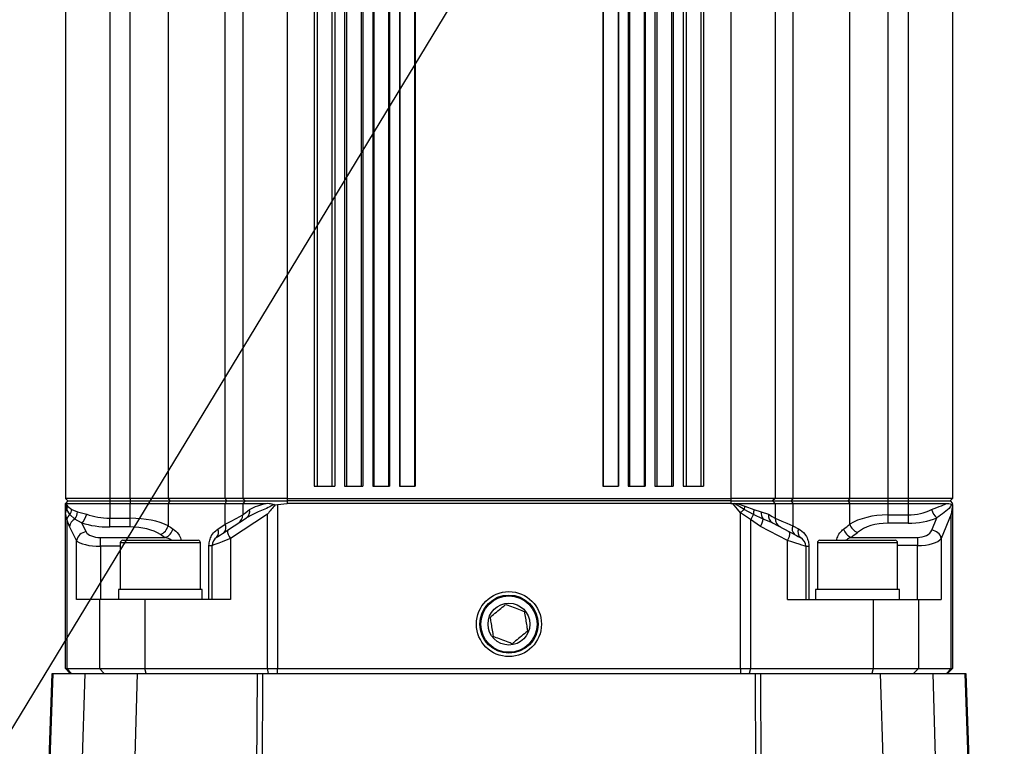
# Model space of a CAD drawing. Extents: x 0 to 16820, y 0 to 11880.
# Tile 51 of 77: x 8112 to 8312, y 7030 to 7177. Entities that reach past the tile are written whole.
import ezdxf

# ---------------------------------------------------------------- set-up
doc = ezdxf.new("R2010")
doc.units = 0
doc.header["$LTSCALE"] = 20
doc.layers.get('0').update_dxf_attribs({"linetype": 'CONTINUOUS'})
doc.styles.add('SLDTEXTSTYLE0', font='TXT', dxfattribs={"width": 0.605})
doc.dimstyles.new('SLDDIMSTYLE0', dxfattribs={"dimtxt": 100, "dimasz": 100, "dimexe": 0, "dimexo": 0.0625, "dimgap": 25, "dimtad": 1, "dimdec": 1, "dimrnd": 1e-09, "dimzin": 12, "dimtxsty": 'SLDTEXTSTYLE0', "dimsah": 1, "dimcen": 0, "dimazin": 3, "dimtfac": 1, "dimtofl": 0, "dimtmove": 0, "dimatfit": 3, "dimtolj": 1, "dimtzin": 12})
doc.dimstyles.new('SLDDIMSTYLE1', dxfattribs={"dimtxt": 100, "dimasz": 100, "dimexe": 0, "dimexo": 0.0625, "dimgap": 25, "dimtad": 1, "dimdec": 4, "dimlfac": 20, "dimzin": 12, "dimtxsty": 'SLDTEXTSTYLE0', "dimsah": 1, "dimcen": 0.09, "dimazin": 3, "dimtfac": 1, "dimtofl": 0, "dimtmove": 0, "dimatfit": 3, "dimtolj": 1, "dimtzin": 12})

# ---------------------------------------------------------------- blocks, each defined once
blk = doc.blocks.new('_D')
at = {"color": 7, "linetype": 'CONTINUOUS'}
blk.add_line((10599.79, 8574.46), (7791.16, 6507.87), dxfattribs=at)
blk.add_solid([(10599.79, 8574.46), (10510.36, 8527.27), (10528.14, 8503.11)], dxfattribs=at)
at = {"color": 7, "linetype": 'CONTINUOUS', "insert": (8954.78, 7524), "char_height": 100, "attachment_point": 1, "rotation": 36.3456, "style": 'SLDTEXTSTYLE0'}
blk.add_mtext('R3487', dxfattribs=at)
blk = doc.blocks.new('_D_1')
at = {"color": 7, "linetype": 'CONTINUOUS'}
for q in [(9232.57, 8882.9), (7791.16, 6507.87)]:
    blk.add_line((8490.54, 7660.25), q, dxfattribs=at)
blk.add_solid([(8490.54, 7660.25), (8555.25, 7737.96), (8529.6, 7753.52)], dxfattribs=at)
at = {"color": 7, "linetype": 'CONTINUOUS', "insert": (8912.41, 8603.77), "char_height": 100, "attachment_point": 1, "rotation": 58.7465, "style": 'SLDTEXTSTYLE0'}
blk.add_mtext('R1348', dxfattribs=at)
blk = doc.blocks.new('_D_2')
at = {"color": 7, "linetype": 'CONTINUOUS'}
for p, q in [((4317.75, 7120.33), (3817.21, 7208.59)), ((7831.16, 6507.87), (11826.43, 6507.87))]:
    blk.add_line(p, q, dxfattribs=at)
blk.add_arc((7791.16, 6507.87), 4005.26, 0, 170, dxfattribs=at)
for points in [[(3846.75, 7203.38), (3880.08, 7298.85), (3850.61, 7304.42)], [(11796.43, 6507.87), (11810.18, 6608.05), (11780.18, 6607.68)]]:
    blk.add_solid(points, dxfattribs=at)
at = {"color": 7, "linetype": 'CONTINUOUS', "insert": (8009.94, 10638.69), "char_height": 100, "attachment_point": 1, "rotation": 355, "style": 'SLDTEXTSTYLE0'}
blk.add_mtext('170°', dxfattribs=at)

msp = doc.modelspace()

# ---------------------------------------------------------------- linework, layer by layer
at = {"color": 7, "linetype": 'CONTINUOUS'}
for p, q in [((8121.1647366, 7250.3716445), (8121.1647366, 7080.3716278)), ((8157.1647202, 7250.3716445), (8157.1647202, 7080.3716278)), ((8265.1647304, 7250.3716445), (8265.1647304, 7080.3716278)), ((8301.164714, 7250.3716445), (8301.164714, 7080.3716278)), ((8171.6647123, 7247.3716235), (8171.6647123, 7082.8716255)), ((8175.8142089, 7247.3716235), (8175.8142089, 7082.8716255)), ((8177.8142129, 7247.3716235), (8177.8142129, 7082.8716255)), ((8181.5410529, 7247.3716235), (8181.5410529, 7082.8716255)), ((8183.541057, 7247.3716235), (8183.541057, 7082.8716255)), ((8186.9459127, 7247.3716235), (8186.9459127, 7082.8716255)), ((8188.9459168, 7247.3716235), (8188.9459168, 7082.8716255)), ((8192.1074961, 7247.3716235), (8192.1074961, 7082.8716255)), ((8230.2219545, 7247.3716235), (8230.2219545, 7082.8716255)), ((8233.3835338, 7247.3716235), (8233.3835338, 7082.8716255)), ((8235.3835081, 7247.3716235), (8235.3835081, 7082.8716255)), ((8238.7883936, 7247.3716235), (8238.7883936, 7082.8716255)), ((8240.7883977, 7247.3716235), (8240.7883977, 7082.8716255)), ((8244.5152377, 7247.3716235), (8244.5152377, 7082.8716255)), ((8246.5152417, 7247.3716235), (8246.5152417, 7082.8716255)), ((8250.6647383, 7247.3716235), (8250.6647383, 7082.8716255)), ((8171.6647123, 7082.8716255), (8175.8142089, 7082.8716255)), ((8177.8142129, 7082.8716255), (8181.5410529, 7082.8716255)), ((8183.541057, 7082.8716255), (8186.9459127, 7082.8716255)), ((8188.9459168, 7082.8716255), (8192.1074961, 7082.8716255)), ((8230.2219545, 7082.8716255), (8233.3835338, 7082.8716255)), ((8235.3835081, 7082.8716255), (8238.7883936, 7082.8716255)), ((8240.7883977, 7082.8716255), (8244.5152377, 7082.8716255)), ((8246.5152417, 7082.8716255), (8250.6647383, 7082.8716255)), ((8130.1647102, 7080.3716278), (8121.1647366, 7080.3716278)), ((8121.1647366, 7080.3716278), (8121.6647302, 7079.8716641)), ((8121.6647302, 7079.8716641), (8121.1647366, 7079.3716407)), ((8121.6647302, 7079.8716641), (8130.1647102, 7079.8716641)), ((8134.3272303, 7080.3716278), (8130.1647102, 7080.3716278)), ((8130.1647102, 7079.8716641), (8134.3272303, 7079.8716641)), ((8142.0109843, 7080.3716278), (8134.3272303, 7080.3716278)), ((8134.3272303, 7079.8716641), (8142.395166, 7079.8716641)), ((8153.5647188, 7080.3716278), (8142.0109843, 7080.3716278)), ((8142.395166, 7079.8716641), (8153.8847362, 7079.8716641)), ((8157.1647202, 7080.3716278), (8153.5647188, 7080.3716278)), ((8153.8847362, 7079.8716641), (8157.6647137, 7079.8716641)), ((8157.1647202, 7080.3716278), (8157.6647137, 7079.8716641)), ((8166.1647235, 7080.3716278), (8157.1647202, 7080.3716278)), ((8157.6647137, 7079.8716641), (8157.1647202, 7079.3716407)), ((8157.6647137, 7079.8716641), (8166.1647235, 7079.8716641)), ((8166.1647235, 7080.3716278), (8256.1647271, 7080.3716278)), ((8256.1647271, 7079.8716641), (8166.1647235, 7079.8716641)), ((8265.1647304, 7080.3716278), (8256.1647271, 7080.3716278)), ((8256.1647271, 7079.8716641), (8264.6647369, 7079.8716641)), ((8265.1647304, 7080.3716278), (8264.6647369, 7079.8716641)), ((8264.6647369, 7079.8716641), (8265.1647304, 7079.3716407)), ((8264.6647369, 7079.8716641), (8268.4447144, 7079.8716641)), ((8268.7647318, 7080.3716278), (8265.1647304, 7080.3716278)), ((8268.4447144, 7079.8716641), (8279.9342846, 7079.8716641)), ((8280.3184663, 7080.3716278), (8268.7647318, 7080.3716278)), ((8279.9342846, 7079.8716641), (8288.0022203, 7079.8716641)), ((8288.0022203, 7080.3716278), (8280.3184663, 7080.3716278)), ((8292.1647106, 7080.3716278), (8288.0022203, 7080.3716278)), ((8288.0022203, 7079.8716641), (8292.1647106, 7079.8716641)), ((8301.164714, 7080.3716278), (8292.1647106, 7080.3716278)), ((8292.1647106, 7079.8716641), (8300.6647502, 7079.8716641)), ((8301.164714, 7080.3716278), (8300.6647502, 7079.8716641)), ((8300.6647502, 7079.8716641), (8301.164714, 7079.3716407)), ((8121.1647366, 7079.3630576), (8121.1889659, 7079.3614483)), ((8121.1647366, 7077.4622059), (8121.1647366, 7079.3630576)), ((8121.1889659, 7079.3614483), (8121.2629353, 7079.3716407)), ((8121.2629353, 7079.3716407), (8130.1647102, 7079.3716407)), ((8130.1647102, 7079.3716407), (8134.3272303, 7079.3716407)), ((8134.3272303, 7079.3716407), (8142.0109843, 7079.3716407)), ((8142.0109843, 7079.3716407), (8153.5647188, 7079.3716407)), ((8153.5647188, 7079.3716407), (8157.1647202, 7079.3716407)), ((8157.1647202, 7079.3716407), (8161.9268929, 7079.3716407)), ((8157.1647202, 7079.3716407), (8157.1647202, 7077.0213104)), ((8163.5082041, 7079.1469312), (8163.6993264, 7079.0562725)), ((8163.6993264, 7079.0562725), (8164.2179464, 7079.1635013)), ((8164.2179464, 7079.1635013), (8166.1647235, 7079.3716407)), ((8256.1647271, 7079.3716407), (8166.1647235, 7079.3716407)), ((8256.1647271, 7079.3716407), (8256.5571343, 7079.3630576)), ((8256.5571343, 7079.3630576), (8256.9515382, 7079.3614483)), ((8256.9515382, 7079.3614483), (8257.490692, 7079.3716407)), ((8257.490692, 7079.3716407), (8265.1647304, 7079.3716407)), ((8265.1647304, 7079.3716407), (8265.1647304, 7076.3459897)), ((8265.1647304, 7079.3716407), (8268.7647318, 7079.3716407)), ((8268.7647318, 7079.3716407), (8280.3184663, 7079.3716407)), ((8280.3184663, 7079.3716407), (8288.0022203, 7079.3716407)), ((8288.0022203, 7079.3716407), (8292.1647106, 7079.3716407)), ((8292.1647106, 7079.3716407), (8300.1045262, 7079.3716407)), ((8300.9985958, 7079.1469312), (8301.1479055, 7079.0562725)), ((8301.1479055, 7079.0562725), (8301.164714, 7079.1635013)), ((8301.164714, 7079.1635013), (8301.164714, 7045.871625)), ((8121.1647366, 7045.871625), (8121.1647366, 7077.4622059)), ((8154.0815507, 7073.9206767), (8157.9262291, 7076.439569)), ((8264.633504, 7075.4175282), (8268.0828248, 7073.6033416)), ((8132.819054, 7071.8716479), (8147.8139137, 7071.8716479)), ((8147.8139137, 7071.8716479), (8148.0890487, 7071.8716479)), ((8274.2404019, 7071.8716479), (8289.5103966, 7071.8716479)), ((8132.3190306, 7071.3716245), (8132.3190306, 7061.8716574)), ((8148.5890423, 7061.8716574), (8148.5890423, 7071.3716245)), ((8150.9540354, 7059.8716235), (8150.9540354, 7070.7909561)), ((8271.3754152, 7070.6637597), (8271.3754152, 7059.8716235)), ((8273.7404083, 7071.3716245), (8273.7404083, 7061.8716574)), ((8290.0103902, 7061.8716574), (8290.0103902, 7071.3716245)), ((8131.9540416, 7061.8716574), (8131.9540416, 7059.8716235)), ((8132.6023613, 7061.8716574), (8131.9540416, 7061.8716574)), ((8148.9540313, 7061.8716574), (8132.6023613, 7061.8716574)), ((8148.9540313, 7059.8716235), (8148.9540313, 7061.8716574)), ((8273.3753895, 7061.8716574), (8273.3753895, 7059.8716235)), ((8285.1313327, 7061.8716574), (8273.3753895, 7061.8716574)), ((8290.375409, 7061.8716574), (8285.1313327, 7061.8716574)), ((8290.375409, 7059.8716235), (8290.375409, 7061.8716574)), ((8128.0977999, 7059.8716235), (8123.4435712, 7059.8716235)), ((8137.2901772, 7059.8716235), (8128.0977999, 7059.8716235)), ((8154.6599542, 7059.8716235), (8137.2901772, 7059.8716235)), ((8267.6694964, 7059.8716235), (8285.0392734, 7059.8716235)), ((8285.0392734, 7059.8716235), (8294.2316805, 7059.8716235)), ((8294.2316805, 7059.8716235), (8298.8858496, 7059.8716235)), ((8122.1647237, 7044.8716379), (8121.1647366, 7045.871625)), ((8121.1647366, 7045.871625), (8121.4373087, 7045.871625)), ((8121.4373087, 7045.871625), (8128.0977999, 7045.871625)), ((8128.0977999, 7045.871625), (8137.2901772, 7045.871625)), ((8137.2901772, 7045.871625), (8162.1474003, 7045.871625)), ((8162.1474003, 7045.871625), (8164.2179464, 7045.871625)), ((8164.2179464, 7045.871625), (8258.1115042, 7045.871625)), ((8258.1115042, 7045.871625), (8260.1820503, 7045.871625)), ((8260.1820503, 7045.871625), (8285.0392734, 7045.871625)), ((8285.0392734, 7045.871625), (8294.2316805, 7045.871625)), ((8294.2316805, 7045.871625), (8300.8921419, 7045.871625)), ((8301.164714, 7045.871625), (8300.1647268, 7044.8716379)), ((8300.8921419, 7045.871625), (8301.164714, 7045.871625)), ((8115.7314156, 6965.8725655), (8118.4901272, 7044.8716379)), ((8118.4901272, 7044.8716379), (8118.6263238, 7044.8716379)), ((8118.6263238, 7044.8716379), (8125.1577412, 7044.8716379)), ((8125.1577412, 7044.8716379), (8135.757861, 7044.8716379)), ((8135.757861, 7044.8716379), (8160.1333891, 7044.8716379)), ((8160.1333891, 7044.8716379), (8161.1680363, 7044.8716379)), ((8161.1680363, 7044.8716379), (8261.1614143, 7044.8716379)), ((8261.1614143, 7044.8716379), (8262.1960615, 7044.8716379)), ((8262.1960615, 7044.8716379), (8286.5715896, 7044.8716379)), ((8286.5715896, 7044.8716379), (8297.1717392, 7044.8716379)), ((8297.1717392, 7044.8716379), (8303.703097, 7044.8716379)), ((8303.703097, 7044.8716379), (8303.8393532, 7044.8716379)), ((8303.8393532, 7044.8716379), (8305.2006637, 7005.8878458))]:
    msp.add_line(p, q, dxfattribs=at)
at = {"color": 8, "linetype": 'CONTINUOUS'}
for p, q in [((8130.1647102, 7250.3716445), (8130.1647102, 7080.3716278)), ((8134.3272303, 7080.3716278), (8134.3272303, 7250.3716445)), ((8142.0109843, 7250.3716445), (8142.0109843, 7080.3716278)), ((8153.5647188, 7080.3716278), (8153.5647188, 7250.3716445)), ((8166.1647235, 7250.3716445), (8166.1647235, 7080.3716278)), ((8256.1647271, 7250.3716445), (8256.1647271, 7080.3716278)), ((8268.7647318, 7250.3716445), (8268.7647318, 7080.3716278)), ((8280.3184663, 7080.3716278), (8280.3184663, 7250.3716445)), ((8288.0022203, 7250.3716445), (8288.0022203, 7080.3716278)), ((8292.1647106, 7250.3716445), (8292.1647106, 7080.3716278)), ((8172.2451721, 7247.3716235), (8172.2451721, 7082.8716255)), ((8175.233749, 7247.3716235), (8175.233749, 7082.8716255)), ((8178.1833445, 7247.3716235), (8178.1833445, 7082.8716255)), ((8181.1719214, 7247.3716235), (8181.1719214, 7082.8716255)), ((8183.7491964, 7247.3716235), (8183.7491964, 7082.8716255)), ((8186.7377733, 7247.3716235), (8186.7377733, 7082.8716255)), ((8189.0324031, 7247.3716235), (8189.0324031, 7082.8716255)), ((8192.0210098, 7247.3716235), (8192.0210098, 7082.8716255)), ((8230.3084408, 7247.3716235), (8230.3084408, 7082.8716255)), ((8233.2970177, 7247.3716235), (8233.2970177, 7082.8716255)), ((8235.5916773, 7247.3716235), (8235.5916773, 7082.8716255)), ((8238.5802542, 7247.3716235), (8238.5802542, 7082.8716255)), ((8241.1575292, 7247.3716235), (8241.1575292, 7082.8716255)), ((8244.1461061, 7247.3716235), (8244.1461061, 7082.8716255)), ((8247.0956718, 7247.3716235), (8247.0956718, 7082.8716255)), ((8250.0842785, 7247.3716235), (8250.0842785, 7082.8716255)), ((8130.1647102, 7080.3716278), (8130.1647102, 7079.8716641)), ((8130.1647102, 7079.8716641), (8130.1647102, 7079.3716407)), ((8134.3272303, 7080.3716278), (8134.3272303, 7079.8716641)), ((8134.3272303, 7079.8716641), (8134.3272303, 7079.3716407)), ((8142.0109843, 7080.3716278), (8142.395166, 7079.8716641)), ((8142.395166, 7079.8716641), (8142.0109843, 7079.3716407)), ((8153.5647188, 7080.3716278), (8153.8847362, 7079.8716641)), ((8153.8847362, 7079.8716641), (8153.5647188, 7079.3716407)), ((8166.1647235, 7080.3716278), (8166.1647235, 7079.8716641)), ((8166.1647235, 7079.8716641), (8166.1647235, 7079.3716407)), ((8256.1647271, 7080.3716278), (8256.1647271, 7079.8716641)), ((8256.1647271, 7079.8716641), (8256.1647271, 7079.3716407)), ((8268.7647318, 7080.3716278), (8268.4447144, 7079.8716641)), ((8268.4447144, 7079.8716641), (8268.7647318, 7079.3716407)), ((8280.3184663, 7080.3716278), (8279.9342846, 7079.8716641)), ((8279.9342846, 7079.8716641), (8280.3184663, 7079.3716407)), ((8288.0022203, 7080.3716278), (8288.0022203, 7079.8716641)), ((8288.0022203, 7079.8716641), (8288.0022203, 7079.3716407)), ((8292.1647106, 7080.3716278), (8292.1647106, 7079.8716641)), ((8292.1647106, 7079.8716641), (8292.1647106, 7079.3716407)), ((8121.446309, 7078.1430698), (8121.1889659, 7079.3614483)), ((8121.2629353, 7079.3716407), (8121.6255103, 7078.823874)), ((8122.0780586, 7077.0963526), (8121.446309, 7078.1430698)), ((8121.6255103, 7078.823874), (8122.4920129, 7078.1295395)), ((8122.4920129, 7078.1295395), (8123.6420845, 7077.676723)), ((8130.1647102, 7079.3716407), (8130.1647102, 7076.3459897)), ((8134.3272303, 7076.3459897), (8134.3272303, 7079.3716407)), ((8142.0109843, 7079.3716407), (8142.0109843, 7074.8312569)), ((8153.5647188, 7075.1344657), (8153.5647188, 7079.3716407)), ((8164.2179464, 7079.1635013), (8164.2179464, 7045.871625)), ((8258.1115042, 7077.4622059), (8256.5571343, 7079.3630576)), ((8258.8753973, 7078.1430698), (8256.9515382, 7079.3614483)), ((8257.490692, 7079.3716407), (8259.0075408, 7078.823874)), ((8260.7893621, 7077.0963526), (8258.8753973, 7078.1430698)), ((8259.0075408, 7078.823874), (8260.8689343, 7078.1295395)), ((8260.8689343, 7078.1295395), (8262.3659645, 7077.676723)), ((8268.7647318, 7079.3716407), (8268.7647318, 7074.8312569)), ((8280.3184663, 7075.1344657), (8280.3184663, 7079.3716407)), ((8288.0022203, 7079.3716407), (8288.0022203, 7077.0213104)), ((8292.1647106, 7079.3716407), (8292.1647106, 7077.0213104)), ((8121.4373087, 7076.0631061), (8121.1647366, 7077.4622059)), ((8121.4373087, 7076.0631061), (8121.4373087, 7045.871625)), ((8121.9862078, 7074.6938682), (8121.4373087, 7076.0631061)), ((8123.0553363, 7076.1852956), (8122.0780586, 7077.0963526)), ((8124.4511877, 7075.4175282), (8123.0553363, 7076.1852956)), ((8123.6420845, 7077.676723), (8125.4900073, 7077.1876073)), ((8130.1647102, 7074.575851), (8130.1647102, 7076.3459897)), ((8130.1647102, 7076.3459897), (8134.3272303, 7076.3459897)), ((8134.3272303, 7074.575851), (8134.3272303, 7076.3459897)), ((8162.1474003, 7077.1532154), (8154.6599542, 7072.2477532)), ((8162.1474003, 7045.871625), (8162.1474003, 7077.1532154)), ((8258.1115042, 7045.871625), (8258.1115042, 7077.4622059)), ((8260.1820503, 7076.0631061), (8258.1115042, 7077.4622059)), ((8260.1820503, 7076.0631061), (8260.1820503, 7045.871625)), ((8262.230513, 7074.6938682), (8260.1820503, 7076.0631061)), ((8262.7284502, 7076.1852956), (8260.7893621, 7077.0963526)), ((8262.3659645, 7077.676723), (8263.855425, 7077.1876073)), ((8264.633504, 7075.4175282), (8262.7284502, 7076.1852956)), ((8288.0022203, 7077.0213104), (8288.0022203, 7075.3483868)), ((8288.0022203, 7077.0213104), (8292.1647106, 7077.0213104)), ((8292.1647106, 7077.0213104), (8292.1647106, 7075.3483868)), ((8296.9540034, 7073.9206767), (8297.9842101, 7076.439569)), ((8300.8921419, 7077.1532154), (8298.8858496, 7072.2477532)), ((8300.8921419, 7045.871625), (8300.8921419, 7077.1532154)), ((8123.4435712, 7071.8332625), (8121.9862078, 7074.6938682)), ((8124.4511877, 7075.4175282), (8125.3754173, 7073.6033416)), ((8134.3272303, 7074.575851), (8130.1647102, 7074.575851)), ((8152.0750498, 7074.1368032), (8153.5647188, 7075.1344657)), ((8267.6694964, 7071.8332625), (8262.230513, 7074.6938682)), ((8268.7647318, 7074.8312569), (8269.9314331, 7074.2039776)), ((8292.1647106, 7075.3483868), (8288.0022203, 7075.3483868)), ((8123.4435712, 7059.8716235), (8123.4435712, 7071.8332625)), ((8128.2731866, 7070.6637597), (8128.2731866, 7072.4338985)), ((8128.2731866, 7072.4338985), (8141.4848839, 7072.4338985)), ((8154.6599542, 7072.2477532), (8154.6599542, 7059.8716235)), ((8267.6694964, 7059.8716235), (8267.6694964, 7071.8332625)), ((8280.5585836, 7072.4638796), (8294.056264, 7072.4638796)), ((8294.056264, 7072.4638796), (8294.056264, 7070.7909561)), ((8298.8858496, 7072.2477532), (8298.8858496, 7059.8716235)), ((8128.2731866, 7070.6637597), (8128.2731866, 7059.8716235)), ((8132.3190306, 7070.6637597), (8128.2731866, 7070.6637597)), ((8148.2959067, 7071.3716245), (8132.3190306, 7071.3716245)), ((8148.5890423, 7071.3716245), (8148.2959067, 7071.3716245)), ((8150.3064607, 7070.7909561), (8150.9540354, 7070.7909561)), ((8150.3064607, 7059.8716235), (8150.3064607, 7070.7909561)), ((8271.3754152, 7070.6637597), (8272.0229899, 7070.6637597)), ((8272.0229899, 7070.6637597), (8272.0229899, 7059.8716235)), ((8290.0103902, 7071.3716245), (8273.7404083, 7071.3716245)), ((8294.056264, 7070.7909561), (8290.0103902, 7070.7909561)), ((8294.056264, 7059.8716235), (8294.056264, 7070.7909561)), ((8128.0977999, 7059.8716235), (8128.0977999, 7045.871625)), ((8137.2901772, 7059.8716235), (8137.2901772, 7045.871625)), ((8285.0392734, 7059.8716235), (8285.0392734, 7045.871625)), ((8294.2316805, 7059.8716235), (8294.2316805, 7045.871625)), ((8122.4032317, 7044.8716379), (8121.4373087, 7045.871625)), ((8129.063723, 7044.8716379), (8128.0977999, 7045.871625)), ((8137.5489806, 7044.8716379), (8137.2901772, 7045.871625)), ((8162.4062036, 7044.8716379), (8162.1474003, 7045.871625)), ((8164.2179464, 7044.8716379), (8164.2179464, 7045.871625)), ((8258.1115042, 7045.871625), (8258.1115042, 7044.8716379)), ((8260.1820503, 7045.871625), (8259.923247, 7044.8716379)), ((8285.0392734, 7045.871625), (8284.7804402, 7044.8716379)), ((8294.2316805, 7045.871625), (8293.2657276, 7044.8716379)), ((8300.8921419, 7045.871625), (8299.9261891, 7044.8716379)), ((8118.6263238, 7044.8716379), (8115.8736025, 6966.0438693)), ((8123.1391405, 6974.0750289), (8125.1577412, 7044.8716379)), ((8135.757861, 7044.8716379), (8134.0209519, 6983.9540518)), ((8159.9283789, 7000.2816415), (8160.1333891, 7044.8716379)), ((8161.1680363, 7044.8716379), (8160.9652613, 7000.7694459)), ((8261.3030349, 7014.0716529), (8261.1614143, 7044.8716379)), ((8262.1960615, 7044.8716379), (8262.3376523, 7014.0716529)), ((8287.549672, 7010.5676747), (8286.5715896, 7044.8716379)), ((8297.1717392, 7044.8716379), (8298.221377, 7008.0576635)), ((8305.0627981, 7005.9349037), (8303.703097, 7044.8716379))]:
    msp.add_line(p, q, dxfattribs=at)
at = {"color": 8, "linetype": 'CONTINUOUS', "flags": 128}
for points in [[(8157.1647202, 7077.0213104), (8157.3196624, 7077.1454072), (8157.7791547, 7077.5133467), (8158.5273718, 7078.1124926)], [(8258.1115042, 7077.4622059), (8258.2116698, 7077.5514937), (8258.3113884, 7077.6403642), (8258.4101831, 7077.7284003), (8258.5076367, 7077.8153038), (8258.6033319, 7077.9005385), (8258.696792, 7077.9838658), (8258.7875997, 7078.0648089), (8258.8753973, 7078.1430698)], [(8153.5647188, 7075.1344657), (8154.8064624, 7075.7852888), (8155.8140491, 7076.313386), (8156.5566634, 7076.7026639), (8157.0115362, 7076.9410229), (8157.1647202, 7077.0213104)], [(8263.855425, 7077.1876073), (8264.574704, 7076.7252541), (8265.015987, 7076.4415956), (8265.1647304, 7076.3459897)], [(8265.1647304, 7076.3459897), (8265.3179144, 7076.2814975), (8265.7727872, 7076.090107), (8266.5154015, 7075.7776594), (8267.5229882, 7075.3536916), (8268.7647318, 7074.8312569)], [(8154.6599542, 7072.2477532), (8153.7846302, 7071.9036556), (8152.9849445, 7071.5893007), (8152.288792, 7071.3156557), (8151.7204319, 7071.0921979), (8151.2996827, 7070.926795), (8151.0412072, 7070.8252287), (8150.9540354, 7070.7909561)], [(8271.3754152, 7070.6637597), (8271.2882434, 7070.6912971), (8271.0297679, 7070.7728362), (8270.6090187, 7070.9056354), (8270.0406586, 7071.0849858), (8269.3445061, 7071.3046885), (8268.5448204, 7071.5569949), (8267.6694964, 7071.8332625)]]:
    msp.add_lwpolyline(points, dxfattribs=at)
at = {"color": 7, "linetype": 'CONTINUOUS', "flags": 128}
for points in [[(8151.8579994, 7072.4638796), (8151.9103025, 7072.4981523), (8152.0653938, 7072.5997186), (8152.3178195, 7072.7651215), (8152.6588474, 7072.9885793), (8153.076527, 7073.2622242), (8153.5563444, 7073.5765791), (8154.0815507, 7073.9206767)], [(8268.0828248, 7073.6033416), (8268.6080311, 7073.3271337), (8269.0878485, 7073.0747676), (8269.5055281, 7072.8550649), (8269.8465561, 7072.6757145), (8270.0990115, 7072.542975), (8270.254073, 7072.4613762), (8270.3063761, 7072.4338985)]]:
    msp.add_lwpolyline(points, dxfattribs=at)
at = {"color": 7, "linetype": 'CONTINUOUS'}
for radius in [6.6, 5.9, 5.7124746, 4.25]:
    msp.add_circle((8211.1647235, 7054.8716374), radius, dxfattribs=at)
for centre, radius, start, end in [((7791.1647235, 6507.8716374), 3487, 190, 170), ((7791.1647235, 6507.8716374), 1348, 190, 170), ((8155.1647235, 7077.0213399), 2, 303.231384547, 359.999999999), ((8267.1647235, 7076.3459798), 2, 179.999999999, 242.258039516), ((8132.8190454, 7071.3716374), 0.5, 90.000000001, 180), ((8148.0890454, 7071.3716374), 0.5, 0, 89.999999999), ((8152.9540454, 7070.7909492), 2, 123.231384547, 180), ((8269.3754016, 7070.6637782), 2, 0, 62.258039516), ((8274.2404016, 7071.3716374), 0.5, 90.000000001, 180), ((8289.5104016, 7071.3716374), 0.5, 0, 89.999999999)]:
    msp.add_arc(centre, radius, start, end, dxfattribs=at)
at = {"color": 8, "linetype": 'CONTINUOUS'}
for centre, radius, start, end in [((8122.1878751, 7077.4377396), 1.023431, 136.43461337, 178.630147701), ((8119.5638601, 7079.002555), 2.0693788, 335.459592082, 355.046615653), ((8120.1215192, 7078.4797756), 2.3962273, 324.736768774, 351.595458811), ((8156.9720643, 7077.7269034), 1.602392, 306.545628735, 13.923932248), ((8264.7234364, 7077.3611972), 5.9000751, 165.646236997, 172.384814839), ((8263.8993724, 7077.3764888), 3.1226016, 166.044908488, 185.147064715), ((8300.1028043, 7078.9506306), 3.2854028, 194.780084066, 229.845521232), ((8123.2232797, 7075.6708654), 1.8285364, 128.778019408, 167.613173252), ((8124.0244713, 7074.3616564), 2.0651592, 117.987476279, 170.742893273), ((8121.1315629, 7077.8032657), 2.5137088, 319.93482743, 357.114451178), ((8122.5085344, 7077.7474971), 3.0335881, 309.820262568, 349.36431326), ((8255.0795032, 7079.7573355), 6.2994697, 324.095570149, 335.012925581), ((8258.2810982, 7076.8412802), 4.4954705, 331.465784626, 351.609370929), ((8264.6785743, 7077.4490298), 2.3237917, 174.376936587, 212.944349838), ((8265.4967784, 7076.8530512), 1.6751026, 168.479251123, 238.97873928), ((8139.514224, 7075.4467732), 2.5715117, 291.920680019, 346.151247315), ((8140.4869313, 7074.8211246), 2.5874231, 292.686808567, 346.20091107), ((8150.858735, 7073.4440695), 1.3997506, 315.552102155, 29.663022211), ((8152.3665718, 7074.4196294), 1.3951872, 316.62986033, 30.821069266), ((8156.3044063, 7073.7527644), 2.2291885, 175.680136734, 222.464913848), ((8270.0753538, 7074.1702305), 1.4678849, 153.235412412, 229.072991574), ((8271.2550643, 7073.5596025), 1.4721477, 154.042081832, 229.877451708), ((8281.6738798, 7074.9862389), 2.7579308, 197.938591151, 246.146716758), ((8282.9148238, 7075.9771955), 2.7297006, 197.982475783, 247.159029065), ((8296.7580591, 7071.7425224), 2.18695, 13.357172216, 84.859572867), ((8125.5751426, 7071.4461254), 2.1664422, 95.289635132, 169.706118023), ((8265.9120975, 7073.1769273), 2.2122129, 322.599342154, 11.113584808)]:
    msp.add_arc(centre, radius, start, end, dxfattribs=at)
for centre, major_axis, ratio, start_param, end_param in [((8292.1647235, 7084.2281469), (9, 0), 0.8007563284, 4.7123889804, 5.2698621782), ((8130.1647235, 7082.1313891), (9, 0), 0.6428232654, 4.166224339, 4.7123889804), ((8134.3272327, 7072.1384093), (10, 0), 0.4207570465, 0.6944982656, 1.5707963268), ((8288.0022144, 7071.7800258), (10, 0), 0.524131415, 1.5707963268, 2.447094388), ((8292.1647235, 7082.5552184), (11, 0), 0.6551642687, 4.7123889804, 5.2698621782), ((8130.1647235, 7080.3612832), (11, 0), 0.5259463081, 4.166224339, 4.7123889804), ((8134.3272327, 7070.3683034), (8, 0), 0.5259463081, 0.6944982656, 1.5707963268), ((8211.1647235, 7105.798973), (90, 0), 0.5376340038, 3.8360909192, 3.8530832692), ((8211.1647235, 7113.710539), (90, 0), 0.6697234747, 5.5669472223, 5.5886870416), ((8288.0022144, 7070.1070973), (8, 0), 0.6551642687, 1.5707963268, 2.447094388), ((8294.0562472, 7074.4293705), (3, 0), 0.6551642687, 4.7123889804, 6.0213859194), ((8128.2731998, 7072.2416171), (5, 0), 0.3155677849, 3.4033920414, 4.7123889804), ((8128.2731998, 7074.0117231), (3, 0), 0.5259463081, 3.4033920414, 4.7123889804), ((8211.1647235, 7104.0288671), (92, 0), 0.5259463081, 3.8360909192, 3.8530832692), ((8211.1647235, 7112.0376105), (92, 0), 0.6551642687, 5.5669472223, 5.5886870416), ((8294.0562472, 7072.756442), (5, 0), 0.3930985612, 4.7123889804, 6.0213859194)]:
    msp.add_ellipse(centre, major_axis=major_axis, ratio=ratio, start_param=start_param, end_param=end_param, dxfattribs=at)
for points, knots in [([(8163.5082041, 7079.1469312), (8163.21407, 7078.9850017), (8162.0413423, 7078.3393805), (8160.0174817, 7077.597486), (8158.593876, 7076.809242), (8157.9262291, 7076.439569)], [0, 0, 0, 0, 0.15093991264, 0.60180527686, 1, 1, 1, 1]), ([(8158.5273718, 7078.1124926), (8159.0348396, 7078.3821318), (8159.9552697, 7078.8711955), (8161.3162654, 7079.2166488), (8161.9268929, 7079.3716407)], [0, 0, 0, 0, 0.5513377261, 1, 1, 1, 1]), ([(8296.9261085, 7078.1124926), (8297.6239725, 7078.3821314), (8298.8897328, 7078.8711925), (8299.7282961, 7079.2166484), (8300.1045262, 7079.3716407)], [0, 0, 0, 0, 0.55133979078, 1, 1, 1, 1]), ([(8300.9985958, 7079.1469312), (8300.9030113, 7078.9850011), (8300.5219015, 7078.3393615), (8299.6082512, 7077.5975096), (8298.502691, 7076.8092457), (8297.9842101, 7076.439569)], [0, 0, 0, 0, 0.1509374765, 0.6018103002, 1, 1, 1, 1]), ([(8142.9996763, 7074.2039776), (8143.386906, 7073.8874023), (8144.014323, 7073.3744646), (8144.5522609, 7072.4422452), (8144.6514606, 7071.9584631), (8144.669262, 7071.8716479)], [0, 0, 0, 0, 0.5695014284, 0.9227465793, 1, 1, 1, 1]), ([(8150.3064607, 7070.7909561), (8150.3357823, 7071.1580893), (8150.3941635, 7071.8890764), (8150.8714381, 7072.9631547), (8151.4693538, 7073.6961008), (8151.9363188, 7074.035863), (8152.0750498, 7074.1368032)], [0, 0, 0, 0, 0.254762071, 0.5072486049, 0.8536080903, 1, 1, 1, 1]), ([(8269.9314331, 7074.2039776), (8270.3840649, 7073.8912494), (8271.117459, 7073.3845395), (8271.7683311, 7072.2115146), (8272.0003467, 7071.325263), (8272.017717, 7070.8178032), (8272.0229899, 7070.6637597)], [0, 0, 0, 0, 0.42017408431, 0.68080309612, 0.90310523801, 1, 1, 1, 1]), ([(8277.6026999, 7071.8716479), (8277.7102094, 7072.197855), (8277.9656161, 7072.9728145), (8278.5227953, 7073.6952086), (8278.9292543, 7074.0356519), (8279.0500199, 7074.1368032)], [0, 0, 0, 0, 0.33816046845, 0.80335672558, 1, 1, 1, 1]), ([(8142.6432704, 7071.8716479), (8142.6359956, 7071.8787537), (8142.3149708, 7072.1923261), (8141.8951708, 7072.3144965), (8141.4848839, 7072.4338985)], [0, 0, 0, 0, 0.0226609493, 1, 1, 1, 1]), ([(8280.5585836, 7072.4638796), (8280.4346884, 7072.4153027), (8280.0748729, 7072.2742259), (8279.7549496, 7072.0310748), (8279.5451854, 7071.8716479)], [0, 0, 0, 0, 0.3443299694, 1, 1, 1, 1])]:
    msp.add_open_spline(points, degree=3, knots=knots, dxfattribs=at)
at = {"color": 7, "linetype": 'CONTINUOUS'}
for points, knots in [([(8161.9268929, 7079.3716407), (8162.3177035, 7079.378844), (8162.882678, 7079.3892575), (8163.3608108, 7079.2040308), (8163.5082041, 7079.1469312)], [0, 0, 0, 0, 0.6917315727, 1, 1, 1, 1]), ([(8163.6993264, 7079.0562725), (8163.1789824, 7078.4288827), (8162.6542735, 7077.79623), (8162.151582, 7077.1585204), (8162.1474003, 7077.1532154)], [0, 0, 0, 0, 0.9916812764, 1, 1, 1, 1]), ([(8300.1045262, 7079.3716407), (8300.2860198, 7079.3788418), (8300.5483994, 7079.3892521), (8300.8925131, 7079.2040309), (8300.9985958, 7079.1469312)], [0, 0, 0, 0, 0.69172177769, 1, 1, 1, 1]), ([(8301.1479055, 7079.0562725), (8301.087633, 7078.428046), (8301.0268537, 7077.7945355), (8300.8932562, 7077.1585203), (8300.8921419, 7077.1532154)], [0, 0, 0, 0, 0.9916592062, 1, 1, 1, 1]), ([(8301.164714, 7079.1635013), (8301.164714, 7079.2528307), (8301.164714, 7079.3632846), (8301.164714, 7079.3702992), (8301.164714, 7079.3716407)], [0, 0, 0, 0, 0.8087473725, 1, 1, 1, 1]), ([(8207.3837494, 7056.2991), (8207.5021172, 7056.3960432), (8207.9839834, 7056.7906919), (8208.9261009, 7057.5622522), (8209.8833514, 7058.3461895), (8210.3735085, 7058.7476154), (8210.51046, 7058.8597751)], [0, 0, 0, 0, 0.12225546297, 0.49769270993, 0.85965369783, 1, 1, 1, 1]), ([(8210.51046, 7058.8597751), (8210.6535949, 7058.8057422), (8211.236306, 7058.585771), (8212.3755348, 7058.1555916), (8213.5331142, 7057.718669), (8214.1258164, 7057.4948421), (8214.291421, 7057.4323035)], [0, 0, 0, 0, 0.1222516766, 0.4976944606, 0.8596527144, 1, 1, 1, 1]), ([(8208.0380295, 7052.3109532), (8208.0331955, 7052.3404106), (8207.9998329, 7052.5437153), (8207.890419, 7053.2106386), (8207.7157806, 7054.275232), (8207.5503245, 7055.2837555), (8207.4400606, 7055.9559088), (8207.4010729, 7056.1935212), (8207.3837494, 7056.2991)], [0, 0, 0, 0, 0.0252702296, 0.1744062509, 0.4998131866, 0.8031743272, 0.9125440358, 1, 1, 1, 1]), ([(8214.291421, 7057.4323035), (8214.2962553, 7057.4028662), (8214.3296361, 7057.199601), (8214.4390093, 7056.5325989), (8214.6136654, 7055.4680532), (8214.7791427, 7054.4595283), (8214.8893851, 7053.7873637), (8214.9283771, 7053.5497353), (8214.9457012, 7053.4441567)], [0, 0, 0, 0, 0.0252580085, 0.1744073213, 0.4998140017, 0.8031607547, 0.9125441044, 1, 1, 1, 1]), ([(8211.8189906, 7050.8834815), (8211.6758559, 7050.9375149), (8211.0931455, 7051.1574882), (8209.9538959, 7051.5876291), (8208.7963634, 7052.0246894), (8208.2036357, 7052.2484384), (8208.0380295, 7052.3109532)], [0, 0, 0, 0, 0.1222516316, 0.4976942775, 0.8596574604, 1, 1, 1, 1]), ([(8214.9457012, 7053.4441567), (8214.8273316, 7053.3472356), (8214.3454242, 7052.9526499), (8213.4033795, 7052.1809843), (8212.4460976, 7051.3970694), (8211.9559417, 7050.9956417), (8211.8189906, 7050.8834815)], [0, 0, 0, 0, 0.1222470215, 0.4976930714, 0.8596537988, 1, 1, 1, 1])]:
    msp.add_open_spline(points, degree=3, knots=knots, dxfattribs=at)

# ---------------------------------------------------------------- dimensions: what is measured, and where the dimension line sits
dim = msp.add_angular_dim_2l(base=(8140.2463275, 10497.8926284), line1=((6833.3630896, 6507.8716374), (7791.1647235, 6507.8716374)), line2=((4357.1400888, 7113.3828329), (6463.6438724, 6741.9493809)), dimstyle='SLDDIMSTYLE1', dxfattribs=at)
dim.commit()
dim.dimension.update_dxf_attribs({"geometry": '_D_2', "text_midpoint": (8140.2463275, 10497.8926284), "dimtype": 162})
for mpoint, picture, middle in [((8490.5424676, 7660.2495143), '_D_1', (9128.1680713, 8710.8770973)), ((10599.7943733, 8574.4554102), '_D', (9195.4797484, 7541.1637238))]:
    dim = msp.add_radius_dim(center=(7791.1647235, 6507.8716374), mpoint=mpoint, dimstyle='SLDDIMSTYLE0', dxfattribs=at)
    dim.commit()
    dim.dimension.update_dxf_attribs({"geometry": picture, "text_midpoint": middle, "dimtype": 164})

doc.saveas('drawing.dxf')
